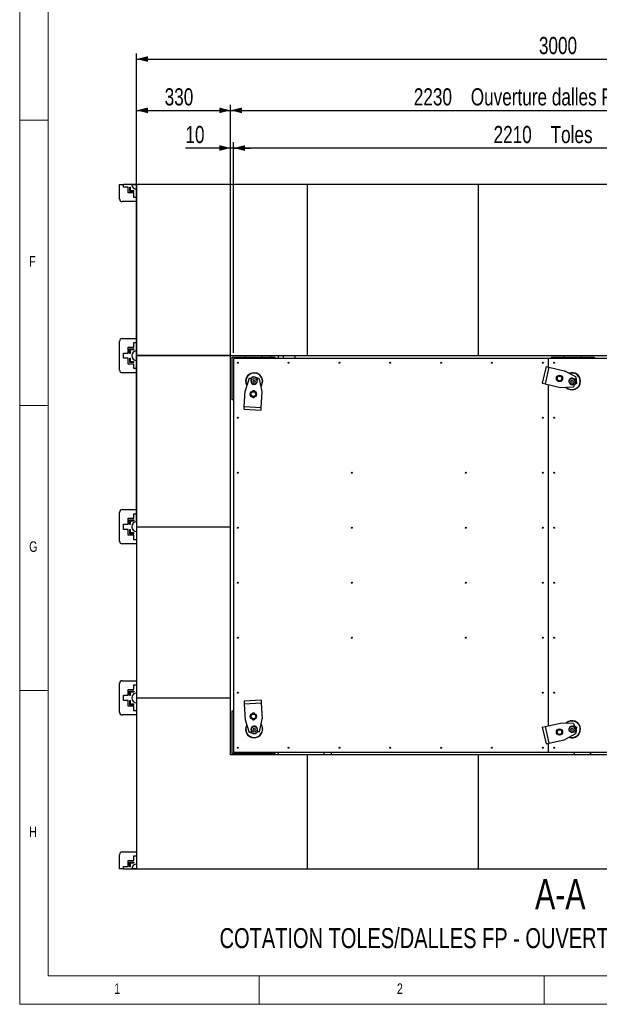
# Model space of a CAD drawing. Header units: millimetres. Extents: x 5 to 589, y 5 to 415.
# Tile 1 of 67: x 5 to 107, y 5 to 178. Entities that reach past the tile are written whole.
import ezdxf

# ---------------------------------------------------------------- set-up
doc = ezdxf.new("R2010")
doc.units = ezdxf.units.MM
for name, color, linetype in [('COTES', 1, 'Continuous'), ('NOTES', 6, 'Continuous'), ('TRAIT-FINS', 9, 'Continuous')]:
    doc.layers.add(name, color=color, linetype=linetype)
doc.layers.add('TRAIT-FORT', color=4, linetype='Continuous', lineweight=25)
doc.styles.add('SLDTEXTSTYLE0', font='TXT', dxfattribs={"width": 0.75})
doc.dimstyles.new('SLDDIMSTYLE0', dxfattribs={"dimtxt": 3, "dimasz": 2, "dimexe": 0, "dimexo": 0.0625, "dimgap": 0.75, "dimtad": 1, "dimdec": 0, "dimlfac": 20, "dimrnd": 1e-09, "dimzin": 12, "dimdsep": 46, "dimtxsty": 'SLDTEXTSTYLE0', "dimsah": 1, "dimcen": 0.09, "dimadec": 0, "dimazin": 3, "dimtfac": 1, "dimtdec": 0, "dimtofl": 0, "dimtmove": 0, "dimatfit": 3, "dimfxl": 0, "dimfrac": 2, "dimtolj": 1, "dimtzin": 12, "dimarcsym": 0})
doc.dimstyles.new('SLDDIMSTYLE1', dxfattribs={"dimtxt": 3, "dimasz": 2, "dimexe": 0, "dimexo": 0.0625, "dimgap": 0.75, "dimtad": 1, "dimdec": 0, "dimlfac": 20, "dimrnd": 1e-09, "dimzin": 12, "dimdsep": 46, "dimtxsty": 'SLDTEXTSTYLE0', "dimsah": 1, "dimcen": 0.09, "dimadec": 0, "dimazin": 3, "dimtfac": 1, "dimtdec": 0, "dimtmove": 0, "dimatfit": 0, "dimfxl": 0, "dimfrac": 2, "dimtolj": 1, "dimtzin": 12, "dimarcsym": 0})

# ---------------------------------------------------------------- blocks, each defined once
blk = doc.blocks.new('_D_11')
at = {"layer": 'COTES', "color": 1}
for p, q in [((42, 119.72), (42, 162.72)), ((153.5, 119.72), (153.5, 162.72)), ((42, 161.72), (153.5, 161.72))]:
    blk.add_line(p, q, dxfattribs=at)
for points in [[(42, 161.72), (44, 161.22), (44, 162.22)], [(153.5, 161.72), (151.5, 162.22), (151.5, 161.22)]]:
    blk.add_solid(points, dxfattribs=at)
at = {"layer": 'COTES', "color": 1, "char_height": 3, "attachment_point": 1, "style": 'SLDTEXTSTYLE0'}
for s, insert in [('Ouverture dalles FP', (84.12, 165.59)), ('2230', (74.13, 165.59))]:
    blk.add_mtext(s, dxfattribs=dict(at, insert=insert))
blk = doc.blocks.new('_D_12')
at = {"layer": 'COTES', "color": 1}
for p, q in [((42, 119.72), (42, 156.12)), ((42.5, 119.22), (42.5, 156.12)), ((42, 155.12), (34.07, 155.12)), ((42.5, 155.12), (42, 155.12)), ((42.5, 155.12), (45.5, 155.12))]:
    blk.add_line(p, q, dxfattribs=at)
for points in [[(42, 155.12), (40, 155.62), (40, 154.62)], [(42.5, 155.12), (44.5, 154.62), (44.5, 155.62)]]:
    blk.add_solid(points, dxfattribs=at)
at = {"layer": 'COTES', "color": 1, "insert": (34.07, 158.99), "char_height": 3, "attachment_point": 1, "style": 'SLDTEXTSTYLE0'}
blk.add_mtext('10', dxfattribs=at)
blk = doc.blocks.new('_D_13')
at = {"layer": 'COTES', "color": 1}
for p, q in [((42.5, 119.22), (42.5, 156.12)), ((153, 119.22), (153, 156.12)), ((153, 155.12), (42.5, 155.12))]:
    blk.add_line(p, q, dxfattribs=at)
for points in [[(42.5, 155.12), (44.5, 154.62), (44.5, 155.62)], [(153, 155.12), (151, 155.62), (151, 154.62)]]:
    blk.add_solid(points, dxfattribs=at)
at = {"layer": 'COTES', "color": 1, "char_height": 3, "attachment_point": 1, "style": 'SLDTEXTSTYLE0'}
for s, insert in [('2210', (88.12, 158.99)), ('Toles', (98.12, 158.99))]:
    blk.add_mtext(s, dxfattribs=dict(at, insert=insert))
blk = doc.blocks.new('_D_14')
at = {"layer": 'COTES', "color": 1}
for p, q in [((25.5, 89.72), (25.5, 162.72)), ((42, 89.72), (42, 162.72)), ((25.5, 161.72), (42, 161.72))]:
    blk.add_line(p, q, dxfattribs=at)
for points in [[(25.5, 161.72), (27.5, 161.22), (27.5, 162.22)], [(42, 161.72), (40, 162.22), (40, 161.22)]]:
    blk.add_solid(points, dxfattribs=at)
at = {"layer": 'COTES', "color": 1, "insert": (30.43, 165.59), "char_height": 3, "attachment_point": 1, "style": 'SLDTEXTSTYLE0'}
blk.add_mtext('330', dxfattribs=at)
blk = doc.blocks.new('_D_18')
at = {"layer": 'COTES', "color": 1}
for p, q in [((25.5, 149.72), (25.5, 171.72)), ((175.5, 149.72), (175.5, 171.72)), ((25.5, 170.72), (175.5, 170.72))]:
    blk.add_line(p, q, dxfattribs=at)
for points in [[(25.5, 170.72), (27.5, 170.22), (27.5, 171.22)], [(175.5, 170.72), (173.5, 171.22), (173.5, 170.22)]]:
    blk.add_solid(points, dxfattribs=at)
at = {"layer": 'COTES', "color": 1, "insert": (96.07, 174.59), "char_height": 3, "attachment_point": 1, "style": 'SLDTEXTSTYLE0'}
blk.add_mtext('3000', dxfattribs=at)

msp = doc.modelspace()

# ---------------------------------------------------------------- hatches: boundary and pattern name
at = {"layer": 'TRAIT-FINS'}
h = msp.add_hatch(dxfattribs=at)
h.set_pattern_fill('ANSI31', color=9, style=0)
edge = h.paths.add_edge_path(flags=0)
edge.add_arc((46.125, 114.223), 0.5, 0, 360)
h = msp.add_hatch(dxfattribs=at)
h.set_pattern_fill('ANSI31', color=9, style=0)
edge = h.paths.add_edge_path(flags=0)
edge.add_arc((46.125, 114.223), 0.2, 0, 360)
h = msp.add_hatch(dxfattribs=at)
h.set_pattern_fill('ANSI31', color=9, style=0)
edge = h.paths.add_edge_path(flags=0)
edge.add_arc((101.875, 114.223), 0.5, 0, 360)
h = msp.add_hatch(dxfattribs=at)
h.set_pattern_fill('ANSI31', color=9, style=0)
edge = h.paths.add_edge_path(flags=0)
edge.add_arc((101.875, 114.223), 0.2, 0, 360)
h = msp.add_hatch(dxfattribs=at)
h.set_pattern_fill('ANSI31', color=9, style=0)
edge = h.paths.add_edge_path(flags=0)
edge.add_arc((46.125, 53.223), 0.5, 0, 360)
h = msp.add_hatch(dxfattribs=at)
h.set_pattern_fill('ANSI31', color=9, style=0)
edge = h.paths.add_edge_path(flags=0)
edge.add_arc((101.875, 53.223), 0.5, 0, 360)
h = msp.add_hatch(dxfattribs=at)
h.set_pattern_fill('ANSI31', color=9, style=0)
edge = h.paths.add_edge_path(flags=0)
edge.add_arc((46.125, 53.223), 0.2, 0, 360)
h = msp.add_hatch(dxfattribs=at)
h.set_pattern_fill('ANSI31', color=9, style=0)
edge = h.paths.add_edge_path(flags=0)
edge.add_arc((101.875, 53.223), 0.2, 0, 360)

# ---------------------------------------------------------------- linework, layer by layer
at = {"color": 7, "linetype": 'Continuous', "lineweight": 18}
for p, q in [((5, 415), (5, 5)), ((10, 410), (10, 10)), ((10, 160), (5, 160)), ((5, 110), (10, 110)), ((10, 60), (5, 60)), ((10, 10), (584, 10)), ((47, 5), (47, 10)), ((97, 10), (97, 5)), ((5, 5), (589, 5))]:
    msp.add_line(p, q, dxfattribs=at)
at = {"layer": 'TRAIT-FORT', "color": 4, "linetype": 'Continuous', "lineweight": 25}
for p, q in [((22.5, 146.223), (22.5, 148.723)), ((22.5, 148.723), (23.218, 148.723)), ((23.218, 148.266), (23.218, 148.723)), ((25.5, 148.723), (23.218, 148.723)), ((24.65, 148.723), (25.5, 148.723)), ((25.5, 148.723), (25.5, 118.723)), ((55.5, 148.723), (25.5, 148.723)), ((55.5, 118.723), (55.5, 148.723)), ((85.5, 148.723), (55.5, 148.723)), ((85.5, 118.723), (85.5, 148.723)), ((115.5, 148.723), (85.5, 148.723)), ((24.018, 148.266), (23.218, 148.266)), ((24.018, 147.241), (24.018, 148.266)), ((25.043, 147.241), (24.018, 147.241)), ((24.299, 147.491), (24.299, 148.266)), ((24.299, 148.266), (24.449, 148.266)), ((25.043, 147.491), (24.299, 147.491)), ((24.449, 147.641), (24.449, 148.266)), ((25.043, 147.641), (24.449, 147.641)), ((25.043, 147.491), (25.043, 147.641)), ((25.043, 146.441), (25.043, 147.241)), ((25.5, 145.723), (23, 145.723)), ((25.5, 146.441), (25.043, 146.441)), ((22.5, 116.223), (22.5, 121.223)), ((23, 121.723), (25.5, 121.723)), ((25.043, 120.206), (25.043, 121.006)), ((25.043, 121.006), (25.5, 121.006)), ((23.218, 118.266), (23.218, 119.181)), ((23.218, 119.181), (24.018, 119.181)), ((24.018, 119.181), (24.018, 120.206)), ((24.018, 120.206), (25.043, 120.206)), ((24.268, 119.181), (24.268, 119.924)), ((24.268, 119.924), (25.043, 119.924)), ((24.268, 119.181), (24.418, 119.181)), ((24.418, 119.181), (24.418, 119.774)), ((24.418, 119.774), (25.043, 119.774)), ((25.043, 119.924), (25.043, 119.774)), ((24.018, 118.266), (23.218, 118.266)), ((24.018, 117.241), (24.018, 118.266)), ((24.299, 117.491), (24.299, 118.266)), ((24.299, 118.266), (24.449, 118.266)), ((25.043, 117.491), (24.299, 117.491)), ((24.449, 117.641), (24.449, 118.266)), ((25.043, 117.641), (24.449, 117.641)), ((25.043, 117.491), (25.043, 117.641)), ((25.5, 118.723), (55.5, 118.723)), ((25.5, 118.723), (25.5, 88.723)), ((42, 118.723), (25.5, 118.723)), ((42, 88.723), (42, 118.723)), ((42.25, 110.973), (42.25, 118.473)), ((42.25, 118.473), (49.75, 118.473)), ((42.5, 118.223), (42.5, 49.223)), ((97.75, 118.223), (42.5, 118.223)), ((44.5, 118.723), (44.5, 118.473)), ((47.5, 118.473), (47.5, 118.723)), ((49.078, 118.723), (49.078, 118.473)), ((49.75, 118.473), (49.75, 118.223)), ((50.423, 118.223), (50.423, 118.723)), ((51.19, 118.723), (51.19, 118.223)), ((53.31, 118.223), (53.31, 118.723)), ((55.5, 118.723), (85.5, 118.723)), ((85.5, 118.723), (115.5, 118.723)), ((97.75, 118.223), (97.75, 118.223)), ((153, 118.223), (97.75, 118.223)), ((97.75, 116.702), (97.75, 118.223)), ((97.75, 116.702), (97.75, 118.223)), ((98.25, 118.223), (98.25, 118.473)), ((98.25, 118.473), (105.75, 118.473)), ((100.5, 118.723), (100.5, 118.473)), ((103.5, 118.473), (103.5, 118.723)), ((105.75, 118.473), (105.75, 118.223)), ((25.5, 115.723), (23, 115.723)), ((25.043, 117.241), (24.018, 117.241)), ((25.043, 116.441), (25.043, 117.241)), ((25.5, 116.441), (25.043, 116.441)), ((97.334, 116.797), (96.667, 113.872)), ((97.821, 116.685), (97.155, 113.761)), ((97.334, 116.797), (97.821, 116.685)), ((97.821, 116.685), (100.503, 116.074)), ((102.562, 114.987), (100.503, 116.074)), ((45.257, 114.772), (44.531, 112.559)), ((45.257, 114.772), (45.604, 114.753)), ((45.576, 114.254), (45.604, 114.753)), ((45.595, 114.753), (45.602, 114.76)), ((45.595, 114.753), (45.602, 114.76)), ((46.675, 114.192), (46.702, 114.692)), ((46.702, 114.692), (47.049, 114.672)), ((46.746, 114.827), (46.781, 114.687)), ((47.526, 112.392), (47.049, 114.672)), ((101.998, 114.759), (102.485, 114.648)), ((102.562, 114.987), (102.485, 114.648)), ((102.508, 114.747), (102.596, 114.703)), ((44.378, 109.813), (44.531, 112.559)), ((47.373, 109.647), (47.526, 112.392)), ((96.667, 113.872), (97.155, 113.761)), ((97.155, 113.761), (99.836, 113.149)), ((97.75, 53.821), (97.75, 113.625)), ((97.75, 53.821), (97.75, 113.625)), ((99.836, 113.149), (102.164, 113.237)), ((101.753, 113.687), (102.241, 113.576)), ((102.241, 113.576), (102.164, 113.237)), ((102.292, 113.599), (102.238, 113.563)), ((102.292, 113.599), (102.239, 113.567)), ((42.5, 110.973), (42.25, 110.973)), ((44.35, 109.314), (44.378, 109.813)), ((44.35, 109.314), (47.345, 109.147)), ((44.378, 109.813), (47.373, 109.647)), ((47.345, 109.147), (47.373, 109.647)), ((23, 91.723), (25.5, 91.723)), ((22.5, 86.223), (22.5, 91.223)), ((24.018, 90.206), (25.043, 90.206)), ((24.018, 89.181), (24.018, 90.206)), ((24.268, 89.181), (24.268, 89.924)), ((24.268, 89.924), (25.043, 89.924)), ((24.418, 89.774), (25.043, 89.774)), ((24.418, 89.181), (24.418, 89.774)), ((25.043, 90.206), (25.043, 91.006)), ((25.043, 91.006), (25.5, 91.006)), ((25.043, 89.924), (25.043, 89.774)), ((23.218, 88.266), (23.218, 89.181)), ((23.218, 89.181), (24.018, 89.181)), ((24.018, 88.266), (23.218, 88.266)), ((24.018, 87.241), (24.018, 88.266)), ((24.268, 89.181), (24.418, 89.181)), ((24.299, 87.491), (24.299, 88.266)), ((24.299, 88.266), (24.449, 88.266)), ((24.449, 87.641), (24.449, 88.266)), ((25.5, 88.723), (42, 88.723)), ((25.5, 88.723), (25.5, 58.723)), ((42, 58.723), (42, 88.723)), ((25.043, 87.241), (24.018, 87.241)), ((25.043, 87.491), (24.299, 87.491)), ((25.043, 87.641), (24.449, 87.641)), ((25.043, 87.491), (25.043, 87.641)), ((25.043, 86.441), (25.043, 87.241)), ((25.5, 86.441), (25.043, 86.441)), ((25.5, 85.723), (23, 85.723)), ((22.5, 56.223), (22.5, 61.223)), ((23, 61.723), (25.5, 61.723)), ((25.043, 60.206), (25.043, 61.006)), ((25.043, 61.006), (25.5, 61.006)), ((23.218, 58.266), (23.218, 59.181)), ((23.218, 59.181), (24.018, 59.181)), ((24.018, 60.206), (25.043, 60.206)), ((24.018, 59.181), (24.018, 60.206)), ((24.268, 59.181), (24.268, 59.924)), ((24.268, 59.924), (25.043, 59.924)), ((24.268, 59.181), (24.418, 59.181)), ((24.418, 59.774), (25.043, 59.774)), ((24.418, 59.181), (24.418, 59.774)), ((25.043, 59.924), (25.043, 59.774)), ((25.5, 58.723), (42, 58.723)), ((25.5, 58.723), (25.5, 28.723)), ((42, 48.723), (42, 58.723)), ((24.018, 58.266), (23.218, 58.266)), ((24.018, 57.241), (24.018, 58.266)), ((25.043, 57.241), (24.018, 57.241)), ((24.299, 57.491), (24.299, 58.266)), ((24.299, 58.266), (24.449, 58.266)), ((25.043, 57.491), (24.299, 57.491)), ((24.449, 57.641), (24.449, 58.266)), ((25.043, 57.641), (24.449, 57.641)), ((25.043, 57.491), (25.043, 57.641)), ((25.043, 56.441), (25.043, 57.241)), ((47.345, 58.299), (44.35, 58.132)), ((44.35, 58.132), (44.378, 57.633)), ((47.373, 57.799), (44.378, 57.633)), ((44.378, 57.633), (44.531, 54.887)), ((47.345, 58.299), (47.373, 57.799)), ((47.373, 57.799), (47.526, 55.054)), ((25.5, 55.723), (23, 55.723)), ((25.5, 56.441), (25.043, 56.441)), ((42.25, 48.973), (42.25, 56.473)), ((42.25, 56.473), (42.5, 56.473)), ((44.531, 54.887), (45.257, 52.674)), ((47.049, 52.774), (47.526, 55.054)), ((96.667, 53.574), (97.155, 53.685)), ((96.667, 53.574), (97.334, 50.649)), ((97.155, 53.685), (99.836, 54.297)), ((97.155, 53.685), (97.821, 50.761)), ((102.164, 54.209), (99.836, 54.297)), ((101.753, 53.759), (102.241, 53.87)), ((102.164, 54.209), (102.241, 53.87)), ((102.239, 53.879), (102.287, 53.85)), ((102.242, 53.879), (102.287, 53.85)), ((45.604, 52.693), (45.257, 52.674)), ((45.513, 52.611), (45.493, 52.687)), ((45.576, 53.192), (45.604, 52.693)), ((46.718, 52.755), (46.656, 52.693)), ((46.711, 52.755), (46.656, 52.693)), ((46.675, 53.254), (46.702, 52.754)), ((47.049, 52.774), (46.702, 52.754)), ((100.503, 51.372), (102.562, 52.459)), ((101.998, 52.687), (102.485, 52.798)), ((102.485, 52.798), (102.562, 52.459)), ((102.6, 52.748), (102.507, 52.701)), ((97.334, 50.649), (97.821, 50.761)), ((97.75, 49.223), (97.75, 50.744)), ((97.75, 49.223), (97.75, 50.744)), ((97.821, 50.761), (100.503, 51.372)), ((55.5, 48.723), (42, 48.723)), ((49.75, 48.973), (42.25, 48.973)), ((42.5, 49.223), (97.75, 49.223)), ((44.5, 48.973), (44.5, 48.723)), ((47.5, 48.723), (47.5, 48.973)), ((49.078, 48.973), (49.078, 48.723)), ((49.75, 49.223), (49.75, 48.973)), ((50.423, 48.723), (50.423, 49.223)), ((55.5, 28.723), (55.5, 48.723)), ((85.5, 48.723), (55.5, 48.723)), ((58.328, 49.223), (58.328, 48.723)), ((59.673, 48.723), (59.673, 49.223)), ((85.5, 28.723), (85.5, 48.723)), ((115.5, 48.723), (85.5, 48.723)), ((97.75, 49.223), (97.75, 49.223)), ((97.75, 49.223), (153, 49.223)), ((105.125, 49.223), (105.125, 48.723)), ((22.5, 28.723), (22.5, 31.223)), ((23, 31.723), (25.5, 31.723)), ((24.018, 29.181), (24.018, 30.206)), ((24.018, 30.206), (25.043, 30.206)), ((24.268, 29.181), (24.268, 29.924)), ((24.268, 29.924), (25.043, 29.924)), ((24.418, 29.181), (24.418, 29.774)), ((24.418, 29.774), (25.043, 29.774)), ((25.043, 31.006), (25.5, 31.006)), ((25.043, 30.206), (25.043, 31.006)), ((25.043, 29.924), (25.043, 29.774)), ((23.218, 28.723), (22.5, 28.723)), ((23.218, 29.181), (24.018, 29.181)), ((23.218, 28.723), (23.218, 29.181)), ((23.218, 28.723), (25.5, 28.723)), ((24.268, 29.181), (24.418, 29.181)), ((25.5, 28.723), (24.65, 28.723)), ((25.5, 28.723), (55.5, 28.723)), ((55.5, 28.723), (85.5, 28.723)), ((85.5, 28.723), (115.5, 28.723))]:
    msp.add_line(p, q, dxfattribs=at)
for centre, radius in [((43.25, 117.473), 0.085), ((52.167, 117.473), 0.085), ((61.084, 117.473), 0.085), ((70, 117.473), 0.085), ((78.917, 117.473), 0.085), ((87.833, 117.473), 0.085), ((96.75, 117.473), 0.085), ((98.75, 117.473), 0.085), ((46.125, 114.223), 0.5), ((46.125, 114.223), 0.2), ((99.682, 114.723), 0.55), ((99.682, 114.723), 0.404), ((101.875, 114.223), 0.5), ((101.875, 114.223), 0.2), ((46, 111.976), 0.55), ((46, 111.976), 0.404), ((43.25, 107.83), 0.085), ((96.75, 107.83), 0.085), ((98.75, 107.83), 0.085), ((43.25, 98.187), 0.085), ((63.25, 98.187), 0.085), ((83.25, 98.187), 0.085), ((96.75, 98.187), 0.085), ((98.75, 98.187), 0.085), ((43.25, 88.544), 0.085), ((63.25, 88.544), 0.085), ((83.25, 88.544), 0.085), ((96.75, 88.544), 0.085), ((98.75, 88.544), 0.085), ((43.25, 78.902), 0.085), ((63.25, 78.902), 0.085), ((83.25, 78.902), 0.085), ((96.75, 78.902), 0.085), ((98.75, 78.902), 0.085), ((43.25, 69.259), 0.085), ((63.25, 69.259), 0.085), ((83.25, 69.259), 0.085), ((96.75, 69.259), 0.085), ((98.75, 69.259), 0.085), ((43.25, 59.616), 0.085), ((96.75, 59.616), 0.085), ((98.75, 59.616), 0.085), ((46, 55.47), 0.55), ((46, 55.47), 0.404), ((46.125, 53.223), 0.5), ((101.875, 53.223), 0.5), ((46.125, 53.223), 0.2), ((99.682, 52.723), 0.55), ((99.682, 52.723), 0.404), ((101.875, 53.223), 0.2), ((43.25, 49.973), 0.085), ((52.167, 49.973), 0.085), ((61.084, 49.973), 0.085), ((70, 49.973), 0.085), ((78.917, 49.973), 0.085), ((87.833, 49.973), 0.085), ((96.75, 49.973), 0.085), ((98.75, 49.973), 0.085)]:
    msp.add_circle(centre, radius, dxfattribs=at)
for centre, radius, start, end in [((25.5, 148.723), 0.85, 180, 270), ((23, 146.223), 0.5, 180, 270), ((23, 121.223), 0.5, 90, 180), ((25.5, 118.723), 0.85, 90, 180), ((25.5, 118.723), 0.85, 180, 270), ((23, 116.223), 0.5, 180, 270), ((46.125, 114.223), 1.5, 0, 210.21175), ((46.125, 114.223), 1.45, 14.25292, 208.43261), ((101.875, 114.223), 1.5, 0, 110.55697), ((101.875, 114.223), 1.45, 303.69578, 108.77783), ((46.125, 114.223), 0.55, 176.81513, 356.81513), ((46.125, 114.223), 0.75, 74.25292, 134.25292), ((46.125, 114.223), 0.75, 38.62544, 74.25292), ((46.125, 114.223), 1.45, 325.53703, 14.25292), ((46.125, 114.223), 1.5, 323.4185, 0), ((99.438, 114.779), 0.35, 117.50697, 216.57317), ((99.925, 114.667), 0.35, 298.73652, 37.55448), ((101.875, 114.223), 1.5, 223.76373, 0), ((101.875, 114.223), 0.55, 77.16035, 257.16035), ((101.875, 114.223), 0.75, 303.69578, 3.69578), ((101.875, 114.223), 0.75, 3.69578, 35.35003), ((46.014, 112.226), 0.35, 38.98672, 134.64354), ((101.875, 114.223), 1.45, 225.54287, 303.69578), ((45.987, 111.727), 0.35, 219.9257, 313.70559), ((23, 91.223), 0.5, 90, 180), ((25.5, 88.723), 0.85, 90, 180), ((25.5, 88.723), 0.85, 180, 270), ((23, 86.223), 0.5, 180, 270), ((23, 61.223), 0.5, 90, 180), ((25.5, 58.723), 0.85, 90, 180), ((25.5, 58.723), 0.85, 180, 270), ((23, 56.223), 0.5, 180, 270), ((45.987, 55.719), 0.35, 42.59461, 143.77831), ((46.125, 53.223), 1.5, 149.78825, 0), ((46.125, 53.223), 1.45, 151.56739, 315.00856), ((46.125, 53.223), 0.55, 3.18487, 183.18487), ((46.014, 55.22), 0.35, 222.99438, 323.37267), ((46.125, 53.223), 1.45, 315.00856, 34.4631), ((46.125, 53.223), 1.5, 0, 36.5815), ((101.875, 53.223), 1.5, 0, 136.23615), ((101.875, 53.223), 1.45, 356.72859, 134.45701), ((101.875, 53.223), 0.55, 102.83953, 282.83953), ((101.875, 53.223), 0.75, 356.72859, 56.72859), ((46.125, 53.223), 0.75, 224.99519, 255.00856), ((46.125, 53.223), 0.75, 255.00856, 315.00856), ((99.438, 52.667), 0.35, 143.18615, 242.25234), ((99.925, 52.779), 0.35, 324.41569, 63.23366), ((101.875, 53.223), 1.5, 249.4429, 0), ((101.875, 53.223), 1.45, 251.22205, 356.72859), ((101.875, 53.223), 0.75, 324.64984, 356.72859), ((105.125, 50.848), 3.435, 208.23385, 218.21629), ((23, 31.223), 0.5, 90, 180), ((25.5, 28.723), 0.85, 90, 180)]:
    msp.add_arc(centre, radius, start, end, dxfattribs=at)
for points, knots in [([(45.602, 114.76), (45.654, 114.811), (45.759, 114.913), (45.861, 115.012), (45.912, 115.062)], [0, 0, 0, 0, 0.4945107, 1, 1, 1, 1]), ([(45.912, 115.062), (45.98, 115.043), (46.117, 115.005), (46.258, 114.965), (46.329, 114.945)], [0, 0, 0, 0, 0.495458, 1, 1, 1, 1]), ([(46.329, 114.945), (46.399, 114.925), (46.54, 114.885), (46.677, 114.847), (46.746, 114.827)], [0, 0, 0, 0, 0.4945107, 1, 1, 1, 1]), ([(99.201, 114.623), (99.215, 114.664), (99.242, 114.746), (99.282, 114.867), (99.32, 114.983), (99.343, 115.054), (99.355, 115.089)], [0, 0, 0, 0, 0.2646049, 0.5349477, 0.7653431, 1, 1, 1, 1]), ([(99.201, 114.623), (99.229, 114.592), (99.287, 114.527), (99.372, 114.432), (99.453, 114.341), (99.503, 114.285), (99.528, 114.257)], [0, 0, 0, 0, 0.26460494, 0.53494775, 0.76534313, 1, 1, 1, 1]), ([(99.355, 115.089), (99.37, 115.093), (99.4, 115.099), (99.446, 115.108), (99.493, 115.118), (99.534, 115.126), (99.57, 115.134), (99.601, 115.14), (99.632, 115.147), (99.663, 115.153), (99.694, 115.16), (99.725, 115.166), (99.756, 115.172), (99.793, 115.18), (99.82, 115.186), (99.836, 115.189)], [0, 0, 0, 0, 0.0958765, 0.1919308, 0.2886819, 0.3857496, 0.4484913, 0.5113435, 0.5745344, 0.6378381, 0.7023154, 0.7668937, 0.8317411, 0.8966634, 1, 1, 1, 1]), ([(99.528, 114.257), (99.543, 114.26), (99.573, 114.266), (99.619, 114.276), (99.665, 114.286), (99.707, 114.294), (99.743, 114.302), (99.773, 114.308), (99.804, 114.314), (99.835, 114.321), (99.866, 114.327), (99.898, 114.334), (99.929, 114.34), (99.966, 114.348), (99.992, 114.353), (100.008, 114.357)], [0, 0, 0, 0, 0.0958765, 0.1919308, 0.2886819, 0.3857496, 0.4484913, 0.5113435, 0.5745344, 0.6378381, 0.7023154, 0.7668937, 0.8317411, 0.8966634, 1, 1, 1, 1]), ([(100.162, 114.823), (100.134, 114.854), (100.077, 114.919), (99.992, 115.014), (99.911, 115.105), (99.861, 115.161), (99.836, 115.189)], [0, 0, 0, 0, 0.2646049, 0.5349477, 0.7653431, 1, 1, 1, 1]), ([(100.162, 114.823), (100.149, 114.782), (100.122, 114.7), (100.082, 114.579), (100.043, 114.463), (100.02, 114.392), (100.008, 114.357)], [0, 0, 0, 0, 0.2646049, 0.5349477, 0.7653431, 1, 1, 1, 1]), ([(102.596, 114.703), (102.6, 114.633), (102.61, 114.492), (102.619, 114.345), (102.624, 114.271)], [0, 0, 0, 0, 0.495458, 1, 1, 1, 1]), ([(102.624, 114.271), (102.629, 114.199), (102.638, 114.053), (102.647, 113.911), (102.652, 113.839)], [0, 0, 0, 0, 0.4945107, 1, 1, 1, 1]), ([(45.822, 112.434), (45.795, 112.4), (45.741, 112.333), (45.662, 112.233), (45.586, 112.138), (45.539, 112.08), (45.515, 112.05)], [0, 0, 0, 0, 0.2646049, 0.5349477, 0.7653431, 1, 1, 1, 1]), ([(45.822, 112.434), (45.864, 112.427), (45.949, 112.414), (46.075, 112.395), (46.196, 112.377), (46.27, 112.365), (46.307, 112.36)], [0, 0, 0, 0, 0.2646049, 0.5349477, 0.7653431, 1, 1, 1, 1]), ([(46.486, 111.903), (46.48, 111.917), (46.469, 111.946), (46.452, 111.989), (46.434, 112.033), (46.419, 112.073), (46.406, 112.107), (46.394, 112.137), (46.383, 112.166), (46.371, 112.195), (46.36, 112.225), (46.348, 112.255), (46.336, 112.284), (46.323, 112.319), (46.313, 112.344), (46.307, 112.36)], [0, 0, 0, 0, 0.0958765, 0.1919308, 0.2886819, 0.3857496, 0.4484913, 0.5113435, 0.5745344, 0.6378381, 0.7023154, 0.7668937, 0.8317411, 0.8966634, 1, 1, 1, 1]), ([(102.652, 113.839), (102.593, 113.8), (102.475, 113.721), (102.353, 113.64), (102.292, 113.599)], [0, 0, 0, 0, 0.49545796, 1, 1, 1, 1]), ([(45.694, 111.593), (45.688, 111.607), (45.677, 111.636), (45.66, 111.68), (45.643, 111.724), (45.627, 111.763), (45.614, 111.798), (45.603, 111.827), (45.591, 111.856), (45.58, 111.886), (45.568, 111.915), (45.556, 111.945), (45.545, 111.975), (45.531, 112.01), (45.521, 112.035), (45.515, 112.05)], [0, 0, 0, 0, 0.09587645, 0.19193079, 0.28868185, 0.38574962, 0.44849127, 0.51134355, 0.57453441, 0.63783812, 0.70231536, 0.76689365, 0.83174108, 0.89666344, 1, 1, 1, 1]), ([(46.179, 111.519), (46.137, 111.526), (46.052, 111.539), (45.926, 111.558), (45.805, 111.576), (45.731, 111.588), (45.694, 111.593)], [0, 0, 0, 0, 0.2646049, 0.5349477, 0.7653431, 1, 1, 1, 1]), ([(46.179, 111.519), (46.206, 111.553), (46.26, 111.62), (46.339, 111.72), (46.415, 111.815), (46.462, 111.873), (46.486, 111.903)], [0, 0, 0, 0, 0.2646049, 0.5349477, 0.7653431, 1, 1, 1, 1]), ([(45.772, 55.904), (45.749, 55.868), (45.703, 55.795), (45.635, 55.687), (45.57, 55.584), (45.53, 55.521), (45.51, 55.489)], [0, 0, 0, 0, 0.2646049, 0.5349477, 0.7653431, 1, 1, 1, 1]), ([(45.51, 55.489), (45.517, 55.475), (45.531, 55.448), (45.553, 55.407), (45.575, 55.365), (45.595, 55.327), (45.612, 55.294), (45.627, 55.267), (45.642, 55.239), (45.656, 55.211), (45.671, 55.183), (45.686, 55.155), (45.701, 55.127), (45.718, 55.093), (45.731, 55.069), (45.738, 55.055)], [0, 0, 0, 0, 0.0958765, 0.1919308, 0.2886819, 0.3857496, 0.4484913, 0.5113435, 0.5745344, 0.6378381, 0.7023154, 0.7668937, 0.8317411, 0.8966634, 1, 1, 1, 1]), ([(45.772, 55.904), (45.815, 55.902), (45.901, 55.899), (46.028, 55.894), (46.15, 55.889), (46.225, 55.886), (46.262, 55.884)], [0, 0, 0, 0, 0.2646049, 0.5349477, 0.7653431, 1, 1, 1, 1]), ([(46.229, 55.035), (46.251, 55.071), (46.297, 55.144), (46.366, 55.252), (46.431, 55.355), (46.471, 55.418), (46.491, 55.45)], [0, 0, 0, 0, 0.2646049, 0.5349477, 0.7653431, 1, 1, 1, 1]), ([(46.262, 55.884), (46.27, 55.871), (46.284, 55.844), (46.306, 55.802), (46.328, 55.76), (46.348, 55.723), (46.365, 55.69), (46.379, 55.662), (46.394, 55.634), (46.409, 55.606), (46.423, 55.578), (46.438, 55.55), (46.453, 55.522), (46.471, 55.489), (46.483, 55.465), (46.491, 55.45)], [0, 0, 0, 0, 0.0958765, 0.1919308, 0.2886819, 0.3857496, 0.4484913, 0.5113435, 0.5745344, 0.6378381, 0.7023154, 0.7668937, 0.8317411, 0.8966634, 1, 1, 1, 1]), ([(46.229, 55.035), (46.186, 55.037), (46.1, 55.04), (45.973, 55.045), (45.851, 55.05), (45.776, 55.053), (45.738, 55.055)], [0, 0, 0, 0, 0.2646049, 0.5349477, 0.7653431, 1, 1, 1, 1]), ([(102.287, 53.85), (102.348, 53.81), (102.47, 53.73), (102.589, 53.652), (102.649, 53.613)], [0, 0, 0, 0, 0.4945107, 1, 1, 1, 1]), ([(102.649, 53.613), (102.645, 53.542), (102.637, 53.401), (102.628, 53.254), (102.624, 53.18)], [0, 0, 0, 0, 0.495458, 1, 1, 1, 1]), ([(45.931, 52.499), (45.861, 52.517), (45.72, 52.555), (45.582, 52.592), (45.513, 52.611)], [0, 0, 0, 0, 0.4945107, 1, 1, 1, 1]), ([(46.35, 52.387), (46.282, 52.405), (46.145, 52.441), (46.003, 52.479), (45.931, 52.499)], [0, 0, 0, 0, 0.495458, 1, 1, 1, 1]), ([(46.656, 52.693), (46.605, 52.641), (46.501, 52.538), (46.4, 52.437), (46.35, 52.387)], [0, 0, 0, 0, 0.4945107, 1, 1, 1, 1]), ([(99.229, 52.912), (99.241, 52.921), (99.265, 52.94), (99.303, 52.968), (99.34, 52.997), (99.374, 53.023), (99.403, 53.045), (99.428, 53.064), (99.453, 53.083), (99.478, 53.102), (99.504, 53.122), (99.529, 53.141), (99.554, 53.16), (99.584, 53.183), (99.605, 53.2), (99.619, 53.21)], [0, 0, 0, 0, 0.09587645, 0.19193079, 0.28868185, 0.38574962, 0.44849127, 0.51134355, 0.57453441, 0.63783812, 0.70231536, 0.76689365, 0.83174108, 0.89666344, 1, 1, 1, 1]), ([(99.292, 52.425), (99.286, 52.467), (99.275, 52.553), (99.259, 52.679), (99.243, 52.8), (99.234, 52.874), (99.229, 52.912)], [0, 0, 0, 0, 0.2646049, 0.5349477, 0.7653431, 1, 1, 1, 1]), ([(99.292, 52.425), (99.331, 52.409), (99.411, 52.376), (99.528, 52.326), (99.641, 52.28), (99.71, 52.251), (99.745, 52.236)], [0, 0, 0, 0, 0.26460494, 0.53494775, 0.76534313, 1, 1, 1, 1]), ([(100.072, 53.021), (100.032, 53.037), (99.953, 53.07), (99.835, 53.12), (99.722, 53.166), (99.653, 53.195), (99.619, 53.21)], [0, 0, 0, 0, 0.2646049, 0.5349477, 0.7653431, 1, 1, 1, 1]), ([(99.745, 52.236), (99.757, 52.246), (99.781, 52.264), (99.819, 52.293), (99.856, 52.322), (99.89, 52.347), (99.919, 52.37), (99.944, 52.389), (99.969, 52.408), (99.994, 52.427), (100.02, 52.446), (100.045, 52.466), (100.07, 52.485), (100.1, 52.508), (100.122, 52.524), (100.135, 52.534)], [0, 0, 0, 0, 0.0958765, 0.1919308, 0.2886819, 0.3857496, 0.4484913, 0.5113435, 0.5745344, 0.6378381, 0.7023154, 0.7668937, 0.8317411, 0.8966634, 1, 1, 1, 1]), ([(100.072, 53.021), (100.077, 52.979), (100.088, 52.893), (100.105, 52.767), (100.12, 52.646), (100.13, 52.572), (100.135, 52.534)], [0, 0, 0, 0, 0.2646049, 0.5349477, 0.7653431, 1, 1, 1, 1]), ([(102.624, 53.18), (102.62, 53.108), (102.612, 52.961), (102.604, 52.82), (102.6, 52.748)], [0, 0, 0, 0, 0.4945107, 1, 1, 1, 1]), ([(105.125, 48.723), (105.125, 48.738), (105.125, 48.813), (105.125, 48.937), (105.125, 49.093), (105.125, 49.18), (105.125, 49.223)], [0, 0, 0, 0, 0.0796906, 0.3920837, 0.6956726, 1, 1, 1, 1])]:
    msp.add_open_spline(points, degree=3, knots=knots, dxfattribs=at)

# ---------------------------------------------------------------- texts
at = {"layer": 'NOTES', "color": 211, "style": 'SLDTEXTSTYLE0'}
for s, insert, char_height, attachment_point in [('F', (6.667, 136.168), 1.852, 1), ('G', (6.667, 86.168), 1.852, 1), ('H', (6.667, 36.168), 1.852, 1), ('A-A', (99.82, 26.961), 5.2917, 2), ('COTATION TOLES/DALLES FP - OUVERTURE DALLES FP', (40.064, 18.356), 3.5, 1), ('1', (21.583, 8.668), 1.852, 1), ('2', (71.167, 8.668), 1.852, 1)]:
    msp.add_mtext(s, dxfattribs=dict(at, insert=insert, char_height=char_height, attachment_point=attachment_point))

# ---------------------------------------------------------------- dimensions: what is measured, and where the dimension line sits
at = {"layer": 'COTES', "color": 1}
for base, p1, p2, picture, middle in [((175.5, 170.723), (25.5, 148.723), (175.5, 148.723), '_D_18', (100.5, 170.723)), ((42, 161.723), (25.5, 88.723), (42, 88.723), '_D_14', (33.75, 161.723))]:
    dim = msp.add_linear_dim(base=base, p1=p1, p2=p2, dimstyle='SLDDIMSTYLE0', dxfattribs=at)
    dim.commit()
    dim.dimension.update_dxf_attribs({"geometry": picture, "text_midpoint": middle, "dimtype": 160})
for base, p1, p2, text, picture, middle in [((153.5, 161.723), (42, 118.723), (153.5, 118.723), '<> Ouverture dalles FP', '_D_11', (97.75, 161.723)), ((42.5, 155.121), (153, 118.223), (42.5, 118.223), '<> Toles', '_D_13', (97.75, 155.121))]:
    dim = msp.add_linear_dim(base=base, p1=p1, p2=p2, angle=0, text=text, dimstyle='SLDDIMSTYLE0', dxfattribs=at)
    dim.commit()
    dim.dimension.update_dxf_attribs({"geometry": picture, "text_midpoint": middle, "dimtype": 160})
dim = msp.add_linear_dim(base=(42, 155.121), p1=(42.5, 118.223), p2=(42, 118.723), angle=0, dimstyle='SLDDIMSTYLE1', dxfattribs=at)
dim.commit()
dim.dimension.update_dxf_attribs({"geometry": '_D_12', "text_midpoint": (36.285, 155.121), "dimtype": 160})

doc.saveas('drawing.dxf')
